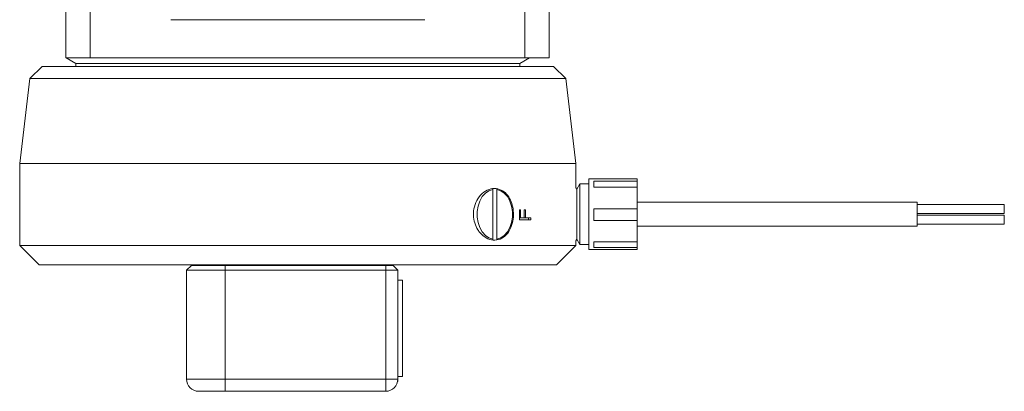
# Model space of a CAD drawing. Header units: inches. Extents: x 0.97 to 7.8, y 1.2 to 8.03.
# Tile 2 of 16: x 0.97 to 3.51, y 4.14 to 5.1. Entities that reach past the tile are written whole.
import ezdxf

# ---------------------------------------------------------------- set-up
doc = ezdxf.new("R2010")
doc.units = ezdxf.units.IN
doc.header["$MEASUREMENT"] = 0

msp = doc.modelspace()

# ---------------------------------------------------------------- linework, layer by layer
at = {"color": 7, "linetype": 'Continuous', "lineweight": 15}
for p, q in [((1.0849, 5.0048), (1.0849, 6.1058)), ((1.1474, 6.1058), (1.1474, 5.0048)), ((2.2714, 5.0048), (2.2714, 6.1058)), ((2.3339, 6.1058), (2.3339, 5.0048)), ((1.3563, 5.1032), (2.0125, 5.1032)), ((1.1474, 5.0048), (1.0849, 5.0048)), ((1.0855, 5.0048), (1.0855, 5.0046)), ((1.0855, 5.0046), (1.1105, 4.9902)), ((1.0855, 5.0046), (2.2833, 5.0046)), ((1.1105, 4.9902), (1.1105, 4.9823)), ((1.1105, 4.9902), (2.2583, 4.9902)), ((1.1474, 5.0048), (2.2714, 5.0048)), ((2.2583, 4.9902), (2.2833, 5.0046)), ((2.2583, 4.9823), (2.2583, 4.9902)), ((2.3339, 5.0048), (2.2714, 5.0048)), ((2.2833, 5.0046), (2.2833, 5.0048)), ((1.0234, 4.9823), (0.9922, 4.9511)), ((1.0234, 4.9823), (2.3454, 4.9823)), ((2.3767, 4.9511), (2.3454, 4.9823)), ((0.9922, 4.9511), (0.9657, 4.7321)), ((0.9922, 4.9511), (2.3767, 4.9511)), ((2.4032, 4.7321), (2.3767, 4.9511)), ((0.9657, 4.7321), (0.9657, 4.5206)), ((0.9657, 4.7321), (2.4032, 4.7321)), ((2.4032, 4.6697), (2.4032, 4.7321)), ((2.5617, 4.6925), (2.4367, 4.6925)), ((2.4367, 4.6925), (2.4367, 4.5217)), ((2.4492, 4.6864), (2.5617, 4.6864)), ((2.4492, 4.6864), (2.4492, 4.6709)), ((2.5617, 4.6925), (2.5617, 4.6864)), ((2.5617, 4.6709), (2.5617, 4.6864)), ((2.1873, 4.6675), (2.1882, 4.6652)), ((2.1882, 4.6652), (2.1882, 4.6663)), ((2.1882, 4.6652), (2.1882, 4.5369)), ((2.1988, 4.6652), (2.1979, 4.6675)), ((2.1988, 4.5369), (2.1988, 4.6652)), ((2.4054, 4.6659), (2.4032, 4.6697)), ((2.4132, 4.6794), (2.4054, 4.6659)), ((2.4054, 4.6659), (2.4054, 4.5449)), ((2.4367, 4.6794), (2.4132, 4.6794)), ((2.4132, 4.6794), (2.4132, 4.5331)), ((2.5617, 4.6709), (2.4492, 4.6709)), ((2.5617, 4.6709), (2.5617, 4.6153)), ((3.2852, 4.6325), (2.5617, 4.6325)), ((3.2852, 4.6013), (3.2852, 4.6325)), ((2.2571, 4.6124), (2.2603, 4.6124)), ((2.2571, 4.587), (2.2571, 4.6124)), ((2.2603, 4.6124), (2.2603, 4.5917)), ((2.2697, 4.6124), (2.2728, 4.6124)), ((2.2697, 4.5917), (2.2697, 4.6124)), ((2.2728, 4.6124), (2.2728, 4.5917)), ((2.4492, 4.6153), (2.5617, 4.6153)), ((2.4492, 4.6153), (2.4492, 4.585)), ((2.5617, 4.585), (2.5617, 4.6153)), ((3.5102, 4.6266), (3.2852, 4.6266)), ((3.5102, 4.615), (3.5102, 4.6266)), ((3.5102, 4.6034), (3.5102, 4.615)), ((2.2571, 4.5917), (2.2603, 4.5917)), ((2.2571, 4.587), (2.287, 4.587)), ((2.2603, 4.5917), (2.2697, 4.5917)), ((2.2697, 4.5917), (2.2728, 4.5917)), ((2.2728, 4.5917), (2.287, 4.5917)), ((2.2807, 4.5917), (2.2807, 4.587)), ((2.287, 4.5917), (2.287, 4.587)), ((2.5617, 4.585), (2.4492, 4.585)), ((2.5617, 4.585), (2.5617, 4.5302)), ((3.2852, 4.6034), (3.5102, 4.6034)), ((3.2852, 4.57), (3.2852, 4.6013)), ((3.5102, 4.5991), (3.2852, 4.5991)), ((3.5102, 4.5875), (3.5102, 4.5991)), ((3.5102, 4.5759), (3.5102, 4.5875)), ((2.5617, 4.57), (3.2852, 4.57)), ((3.2852, 4.5759), (3.5102, 4.5759)), ((2.1882, 4.5369), (2.1873, 4.5347)), ((2.1882, 4.5358), (2.1882, 4.5369)), ((2.1979, 4.5347), (2.1988, 4.5369)), ((2.4032, 4.5328), (2.4054, 4.5367)), ((2.4032, 4.5206), (2.4032, 4.5329)), ((2.4054, 4.5449), (2.4054, 4.5367)), ((2.4054, 4.5367), (2.4132, 4.5231)), ((2.4132, 4.5331), (2.4132, 4.5231)), ((2.4492, 4.5302), (2.5617, 4.5302)), ((2.4492, 4.5302), (2.4492, 4.5154)), ((2.5617, 4.5154), (2.5617, 4.5302)), ((0.9657, 4.5206), (1.0157, 4.4706)), ((0.9657, 4.5206), (2.4032, 4.5206)), ((2.3532, 4.4706), (2.4032, 4.5206)), ((2.4132, 4.5231), (2.4367, 4.5231)), ((2.4367, 4.5217), (2.4367, 4.51)), ((2.4367, 4.51), (2.5617, 4.51)), ((2.5617, 4.5154), (2.4492, 4.5154)), ((2.5617, 4.5154), (2.5617, 4.51)), ((2.3532, 4.4706), (1.0157, 4.4706)), ((1.3969, 4.4568), (1.4094, 4.4693)), ((1.4969, 4.4568), (1.3969, 4.4568)), ((1.3969, 4.3108), (1.3969, 4.4568)), ((1.4094, 4.4693), (1.4969, 4.4693)), ((1.4969, 4.4693), (1.4969, 4.4568)), ((1.4969, 4.4693), (1.9117, 4.4693)), ((1.9117, 4.4568), (1.4969, 4.4568)), ((1.4969, 4.4568), (1.4969, 4.1756)), ((1.5886, 4.4706), (1.5886, 4.4693)), ((1.6123, 4.4706), (1.6123, 4.4693)), ((1.7565, 4.4693), (1.7565, 4.4706)), ((1.7803, 4.4693), (1.7803, 4.4706)), ((1.9117, 4.4693), (1.9117, 4.4568)), ((1.9117, 4.4693), (1.9304, 4.4693)), ((1.9117, 4.1756), (1.9117, 4.4568)), ((1.9429, 4.4568), (1.9117, 4.4568)), ((1.9304, 4.4693), (1.9429, 4.4568)), ((1.9429, 4.4568), (1.9429, 4.3478)), ((1.9549, 4.4308), (1.9429, 4.4308)), ((1.9549, 4.1828), (1.9549, 4.4308)), ((1.9427, 4.2783), (1.9427, 4.3354)), ((1.3969, 4.3029), (1.3969, 4.3108)), ((1.3969, 4.1756), (1.3969, 4.3029)), ((1.9429, 4.2658), (1.9429, 4.1756)), ((1.3969, 4.1756), (1.4969, 4.1756)), ((1.4969, 4.1756), (1.4969, 4.1443)), ((1.4969, 4.1756), (1.9117, 4.1756)), ((1.9117, 4.1756), (1.9117, 4.1443)), ((1.9429, 4.1756), (1.9117, 4.1756)), ((1.9429, 4.1828), (1.9549, 4.1828)), ((1.9424, 4.17), (1.9427, 4.1694)), ((1.9427, 4.1694), (1.9427, 4.1723)), ((1.4969, 4.1443), (1.4282, 4.1443)), ((1.9117, 4.1443), (1.4969, 4.1443))]:
    msp.add_line(p, q, dxfattribs=at)
at = {"color": 7, "linetype": 'Continuous', "lineweight": 15, "flags": 128}
for points in [[(2.1882, 4.6652), (2.1783, 4.662), (2.1691, 4.6557), (2.1612, 4.6466), (2.1548, 4.6353), (2.1504, 4.6223), (2.1482, 4.6083), (2.1482, 4.5938), (2.1504, 4.5798), (2.1548, 4.5668), (2.1612, 4.5555), (2.1691, 4.5465), (2.1783, 4.5402), (2.1882, 4.5369)], [(2.1988, 4.5369), (2.2088, 4.5402), (2.218, 4.5465), (2.2259, 4.5555), (2.2323, 4.5668), (2.2367, 4.5798), (2.2389, 4.5938), (2.2389, 4.6083), (2.2367, 4.6223), (2.2323, 4.6353), (2.2259, 4.6466), (2.218, 4.6557), (2.2088, 4.662), (2.1988, 4.6652)]]:
    msp.add_lwpolyline(points, dxfattribs=at)
at = {"color": 7, "linetype": 'Continuous', "lineweight": 15}
for centre, start, end in [((1.4282, 4.1756), 180, 270), ((1.9117, 4.1756), 270, 0)]:
    msp.add_arc(centre, 0.0312, start, end, dxfattribs=at)
for points, knots in [([(2.1558, 4.5529), (2.1609, 4.548), (2.1711, 4.5384), (2.1896, 4.5332), (2.2078, 4.5358), (2.224, 4.5472), (2.2357, 4.5655), (2.2417, 4.5876), (2.2421, 4.6097), (2.238, 4.6297), (2.2298, 4.647), (2.2175, 4.6604), (2.2015, 4.6681), (2.1831, 4.6681), (2.1646, 4.6593), (2.1493, 4.6428), (2.1399, 4.6215), (2.1373, 4.5991), (2.1408, 4.5784), (2.1478, 4.5629), (2.1536, 4.5555), (2.1558, 4.5529)], [0, 0, 0, 0, 0.056673, 0.113718, 0.17367, 0.234112, 0.292523, 0.346265, 0.394797, 0.440904, 0.488345, 0.539706, 0.595662, 0.654995, 0.715535, 0.774871, 0.830268, 0.88024, 0.92668, 0.973357, 1, 1, 1, 1]), ([(1.9429, 4.3478), (1.9428, 4.3409), (1.9426, 4.3269), (1.9424, 4.3059), (1.9427, 4.2853), (1.9428, 4.2724), (1.9429, 4.2658)], [0, 0, 0, 0, 0.256019, 0.518821, 0.75725, 1, 1, 1, 1])]:
    msp.add_open_spline(points, degree=3, knots=knots, dxfattribs=at)

doc.saveas('drawing.dxf')
